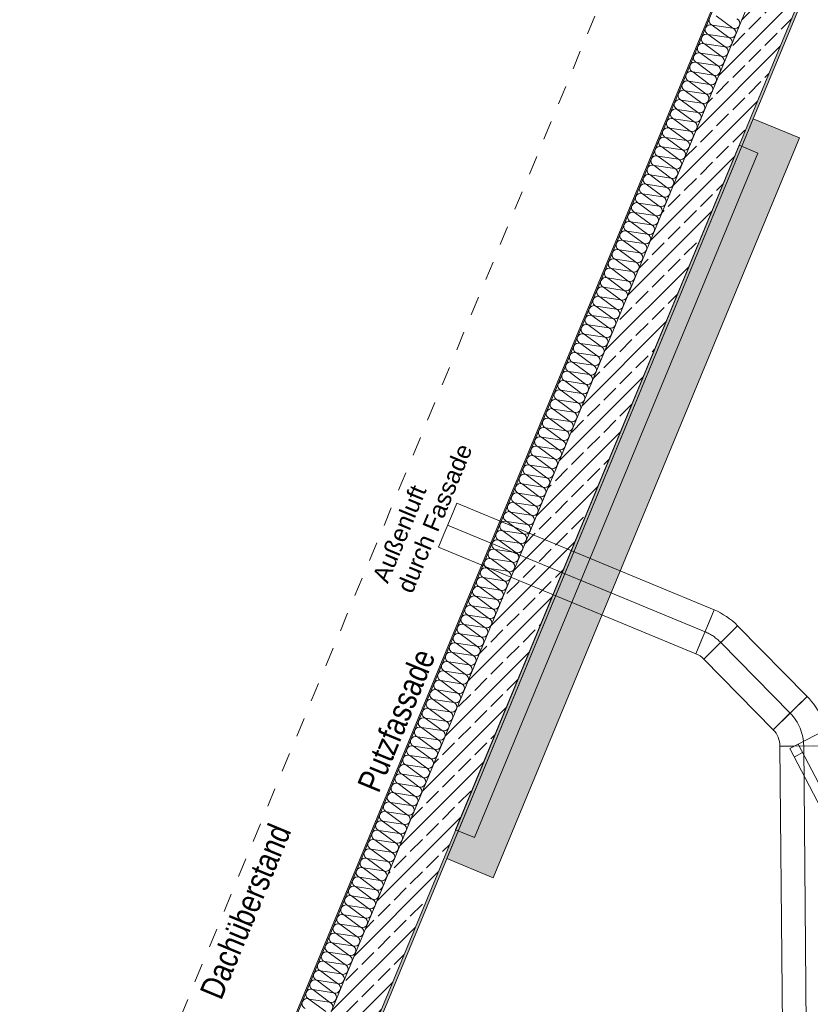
# Model space of a CAD drawing. Header units: metres. Extents: x -79 to 740, y -195 to 69.
# Tile 91 of 200: x 1.47 to 5.63, y 18.25 to 23.43. Entities that reach past the tile are written whole.
import ezdxf

# ---------------------------------------------------------------- set-up
doc = ezdxf.new("R2010")
doc.units = ezdxf.units.M
doc.header["$MEASUREMENT"] = 0
doc.linetypes.add('Strichlinie_ eng', pattern=[0.115, 0.075, -0.04])
doc.linetypes.add('STRICHPUNKT2', pattern=[12.7, 6.35, -3.175, 0, -3.175])
for name, color, linetype in [('10 Fassade', 7, 'Continuous'), ('30 Dach', 7, 'Continuous'), ('70 Lüftung', 7, 'Continuous'), ('Neubau_10 Wand außen', 7, 'Continuous'), ('Neubau_30 Dach', 7, 'Continuous'), ('Neubau_50 Möblierung', 7, 'Continuous')]:
    doc.layers.add(name, color=color, linetype=linetype)
doc.styles.add('ERSTELLTER_STIL_2', font='ARIALN.TTF')
doc.styles.add('ERSTELLTER_STIL_3', font='arial.ttf')

# ---------------------------------------------------------------- blocks, each defined once
blk = doc.blocks.new('*X154')
at = {"layer": 'Neubau_10 Wand außen', "color": 8, "linetype": 'Continuous', "lineweight": 9}
for p, q in [((5.1311, 23.4479), (5.2195, 23.3825)), ((5.1107, 23.3987), (5.1991, 23.3332)), ((5.1107, 23.3987), (5.2195, 23.3825)), ((5.0903, 23.3494), (5.1991, 23.3332)), ((5.0903, 23.3494), (5.1787, 23.2839)), ((5.0699, 23.3001), (5.1583, 23.2347)), ((5.0699, 23.3001), (5.1787, 23.2839)), ((5.0495, 23.2508), (5.1378, 23.1854)), ((5.0495, 23.2508), (5.1583, 23.2347)), ((5.0291, 23.2016), (5.1378, 23.1854)), ((5.0291, 23.2016), (5.1174, 23.1361)), ((5.0087, 23.1523), (5.097, 23.0868)), ((5.0087, 23.1523), (5.1174, 23.1361)), ((4.9883, 23.103), (5.0766, 23.0376)), ((4.9883, 23.103), (5.097, 23.0868)), ((4.9475, 23.0045), (5.0358, 22.939)), ((4.9475, 23.0045), (5.0562, 22.9883)), ((4.9679, 23.0537), (5.0766, 23.0376)), ((4.9679, 23.0537), (5.0562, 22.9883)), ((4.927, 22.9552), (5.0154, 22.8897)), ((4.927, 22.9552), (5.0358, 22.939)), ((4.9066, 22.9059), (5.0154, 22.8897)), ((4.9066, 22.9059), (4.995, 22.8405)), ((4.8862, 22.8566), (4.9746, 22.7912)), ((4.8862, 22.8566), (4.995, 22.8405)), ((4.8658, 22.8074), (4.9542, 22.7419)), ((4.8658, 22.8074), (4.9746, 22.7912)), ((4.8454, 22.7581), (4.9542, 22.7419)), ((4.8454, 22.7581), (4.9338, 22.6926)), ((4.825, 22.7088), (4.9133, 22.6434)), ((4.825, 22.7088), (4.9338, 22.6926)), ((4.8046, 22.6596), (4.8929, 22.5941)), ((4.8046, 22.6596), (4.9133, 22.6434)), ((4.7842, 22.6103), (4.8929, 22.5941)), ((4.7842, 22.6103), (4.8725, 22.5448)), ((4.7638, 22.561), (4.8521, 22.4955)), ((4.7638, 22.561), (4.8725, 22.5448)), ((4.7434, 22.5117), (4.8317, 22.4463)), ((4.7434, 22.5117), (4.8521, 22.4955)), ((4.723, 22.4625), (4.8317, 22.4463)), ((4.723, 22.4625), (4.8113, 22.397)), ((4.7025, 22.4132), (4.7909, 22.3477)), ((4.7025, 22.4132), (4.8113, 22.397)), ((4.6821, 22.3639), (4.7705, 22.2985)), ((4.6821, 22.3639), (4.7909, 22.3477)), ((4.6617, 22.3146), (4.7705, 22.2985)), ((4.6617, 22.3146), (4.7501, 22.2492)), ((4.6413, 22.2654), (4.7297, 22.1999)), ((4.6413, 22.2654), (4.7501, 22.2492)), ((4.6209, 22.2161), (4.7092, 22.1506)), ((4.6209, 22.2161), (4.7297, 22.1999)), ((4.6005, 22.1668), (4.7092, 22.1506)), ((4.6005, 22.1668), (4.6888, 22.1014)), ((4.5801, 22.1175), (4.6684, 22.0521)), ((4.5801, 22.1175), (4.6888, 22.1014)), ((4.5393, 22.019), (4.648, 22.0028)), ((4.5393, 22.019), (4.6276, 21.9535)), ((4.5597, 22.0683), (4.648, 22.0028)), ((4.5597, 22.0683), (4.6684, 22.0521)), ((4.5189, 21.9697), (4.6072, 21.9043)), ((4.5189, 21.9697), (4.6276, 21.9535)), ((4.4984, 21.9204), (4.5868, 21.855)), ((4.4984, 21.9204), (4.6072, 21.9043)), ((4.478, 21.8712), (4.5868, 21.855)), ((4.478, 21.8712), (4.5664, 21.8057)), ((4.4576, 21.8219), (4.546, 21.7564)), ((4.4576, 21.8219), (4.5664, 21.8057)), ((4.4372, 21.7726), (4.5256, 21.7072)), ((4.4372, 21.7726), (4.546, 21.7564)), ((4.4168, 21.7234), (4.5256, 21.7072)), ((4.4168, 21.7234), (4.5051, 21.6579)), ((4.3964, 21.6741), (4.4847, 21.6086)), ((4.3964, 21.6741), (4.5051, 21.6579)), ((4.376, 21.6248), (4.4643, 21.5594)), ((4.376, 21.6248), (4.4847, 21.6086)), ((4.3556, 21.5755), (4.4643, 21.5594)), ((4.3556, 21.5755), (4.4439, 21.5101)), ((4.3352, 21.5263), (4.4235, 21.4608)), ((4.3352, 21.5263), (4.4439, 21.5101)), ((4.3148, 21.477), (4.4031, 21.4115)), ((4.3148, 21.477), (4.4235, 21.4608)), ((4.2943, 21.4277), (4.4031, 21.4115)), ((4.2943, 21.4277), (4.3827, 21.3623)), ((4.2739, 21.3784), (4.3623, 21.313)), ((4.2739, 21.3784), (4.3827, 21.3623)), ((4.2535, 21.3292), (4.3419, 21.2637)), ((4.2535, 21.3292), (4.3623, 21.313)), ((4.2331, 21.2799), (4.3419, 21.2637)), ((4.2331, 21.2799), (4.3215, 21.2144)), ((4.2127, 21.2306), (4.301, 21.1652)), ((4.2127, 21.2306), (4.3215, 21.2144)), ((4.1923, 21.1813), (4.2806, 21.1159)), ((4.1923, 21.1813), (4.301, 21.1652)), ((4.1719, 21.1321), (4.2806, 21.1159)), ((4.1719, 21.1321), (4.2602, 21.0666)), ((4.1515, 21.0828), (4.2398, 21.0173)), ((4.1515, 21.0828), (4.2602, 21.0666)), ((4.1107, 20.9843), (4.2194, 20.9681)), ((4.1107, 20.9843), (4.199, 20.9188)), ((4.1311, 21.0335), (4.2194, 20.9681)), ((4.1311, 21.0335), (4.2398, 21.0173)), ((4.0902, 20.935), (4.1786, 20.8695)), ((4.0902, 20.935), (4.199, 20.9188)), ((4.0698, 20.8857), (4.1582, 20.8202)), ((4.0698, 20.8857), (4.1786, 20.8695)), ((4.0494, 20.8364), (4.1582, 20.8202)), ((4.0494, 20.8364), (4.1378, 20.771)), ((4.029, 20.7872), (4.1174, 20.7217)), ((4.029, 20.7872), (4.1378, 20.771)), ((4.0086, 20.7379), (4.097, 20.6724)), ((4.0086, 20.7379), (4.1174, 20.7217)), ((3.9882, 20.6886), (4.097, 20.6724)), ((3.9882, 20.6886), (4.0765, 20.6232)), ((3.9678, 20.6393), (4.0561, 20.5739)), ((3.9678, 20.6393), (4.0765, 20.6232)), ((3.9474, 20.5901), (4.0357, 20.5246)), ((3.9474, 20.5901), (4.0561, 20.5739)), ((3.927, 20.5408), (4.0357, 20.5246)), ((3.927, 20.5408), (4.0153, 20.4753)), ((3.9066, 20.4915), (3.9949, 20.4261)), ((3.9066, 20.4915), (4.0153, 20.4753)), ((3.8861, 20.4422), (3.9745, 20.3768)), ((3.8861, 20.4422), (3.9949, 20.4261)), ((3.8657, 20.393), (3.9745, 20.3768)), ((3.8657, 20.393), (3.9541, 20.3275)), ((3.8453, 20.3437), (3.9337, 20.2782)), ((3.8453, 20.3437), (3.9541, 20.3275)), ((3.8249, 20.2944), (3.9133, 20.229)), ((3.8249, 20.2944), (3.9337, 20.2782)), ((3.8045, 20.2451), (3.9133, 20.229)), ((3.8045, 20.2451), (3.8929, 20.1797)), ((3.7841, 20.1959), (3.8724, 20.1304)), ((3.7841, 20.1959), (3.8929, 20.1797)), ((3.7637, 20.1466), (3.852, 20.0811)), ((3.7637, 20.1466), (3.8724, 20.1304)), ((3.7433, 20.0973), (3.852, 20.0811)), ((3.7433, 20.0973), (3.8316, 20.0319)), ((3.7025, 19.9988), (3.7908, 19.9333)), ((3.7025, 19.9988), (3.8112, 19.9826)), ((3.7229, 20.0481), (3.8112, 19.9826)), ((3.7229, 20.0481), (3.8316, 20.0319)), ((3.6821, 19.9495), (3.7908, 19.9333)), ((3.6821, 19.9495), (3.7704, 19.884)), ((3.6616, 19.9002), (3.75, 19.8348)), ((3.6616, 19.9002), (3.7704, 19.884)), ((3.6412, 19.851), (3.7296, 19.7855)), ((3.6412, 19.851), (3.75, 19.8348)), ((3.6208, 19.8017), (3.7296, 19.7855)), ((3.6208, 19.8017), (3.7092, 19.7362)), ((3.6004, 19.7524), (3.6888, 19.687)), ((3.6004, 19.7524), (3.7092, 19.7362)), ((3.58, 19.7031), (3.6683, 19.6377)), ((3.58, 19.7031), (3.6888, 19.687)), ((3.5596, 19.6539), (3.6683, 19.6377)), ((3.5596, 19.6539), (3.6479, 19.5884)), ((3.5392, 19.6046), (3.6275, 19.5391)), ((3.5392, 19.6046), (3.6479, 19.5884)), ((3.5188, 19.5553), (3.6071, 19.4899)), ((3.5188, 19.5553), (3.6275, 19.5391)), ((3.4984, 19.506), (3.6071, 19.4899)), ((3.4984, 19.506), (3.5867, 19.4406)), ((3.478, 19.4568), (3.5663, 19.3913)), ((3.478, 19.4568), (3.5867, 19.4406)), ((3.4575, 19.4075), (3.5459, 19.342)), ((3.4575, 19.4075), (3.5663, 19.3913)), ((3.4371, 19.3582), (3.5459, 19.342)), ((3.4371, 19.3582), (3.5255, 19.2928)), ((3.4167, 19.3089), (3.5051, 19.2435)), ((3.4167, 19.3089), (3.5255, 19.2928)), ((3.3963, 19.2597), (3.4847, 19.1942)), ((3.3963, 19.2597), (3.5051, 19.2435)), ((3.3759, 19.2104), (3.4847, 19.1942)), ((3.3759, 19.2104), (3.4642, 19.1449)), ((3.3555, 19.1611), (3.4438, 19.0957)), ((3.3555, 19.1611), (3.4642, 19.1449)), ((3.3351, 19.1119), (3.4234, 19.0464)), ((3.3351, 19.1119), (3.4438, 19.0957)), ((3.3147, 19.0626), (3.4234, 19.0464)), ((3.3147, 19.0626), (3.403, 18.9971)), ((3.2739, 18.964), (3.3622, 18.8986)), ((3.2739, 18.964), (3.3826, 18.9479)), ((3.2943, 19.0133), (3.3826, 18.9479)), ((3.2943, 19.0133), (3.403, 18.9971)), ((3.2534, 18.9148), (3.3622, 18.8986)), ((3.2534, 18.9148), (3.3418, 18.8493)), ((3.233, 18.8655), (3.3214, 18.8)), ((3.233, 18.8655), (3.3418, 18.8493)), ((3.2126, 18.8162), (3.301, 18.7508)), ((3.2126, 18.8162), (3.3214, 18.8)), ((3.1922, 18.7669), (3.301, 18.7508)), ((3.1922, 18.7669), (3.2806, 18.7015)), ((3.1718, 18.7177), (3.2601, 18.6522)), ((3.1718, 18.7177), (3.2806, 18.7015)), ((3.1514, 18.6684), (3.2397, 18.6029)), ((3.1514, 18.6684), (3.2601, 18.6522)), ((3.131, 18.6191), (3.2397, 18.6029)), ((3.131, 18.6191), (3.2193, 18.5537)), ((3.1106, 18.5698), (3.1989, 18.5044)), ((3.1106, 18.5698), (3.2193, 18.5537)), ((3.0902, 18.5206), (3.1785, 18.4551)), ((3.0902, 18.5206), (3.1989, 18.5044)), ((3.0698, 18.4713), (3.1785, 18.4551)), ((3.0698, 18.4713), (3.1581, 18.4058)), ((3.0493, 18.422), (3.1377, 18.3566)), ((3.0493, 18.422), (3.1581, 18.4058)), ((3.0289, 18.3728), (3.1173, 18.3073)), ((3.0289, 18.3728), (3.1377, 18.3566)), ((3.0085, 18.3235), (3.1173, 18.3073)), ((3.0085, 18.3235), (3.0969, 18.258)), ((2.9881, 18.2742), (3.0765, 18.2087)), ((2.9881, 18.2742), (3.0969, 18.258))]:
    blk.add_line(p, q, dxfattribs=at)
for centre, start, end in [((5.1209, 23.4233), 157.5, 247.5), ((5.2297, 23.4071), 337.5, 67.5), ((5.1005, 23.374), 157.5, 247.5), ((5.1005, 23.374), 67.5, 157.5), ((5.2297, 23.4071), 247.5, 337.5), ((5.2093, 23.3578), 337.5, 67.5), ((5.0801, 23.3247), 157.5, 247.5), ((5.0801, 23.3247), 67.5, 157.5), ((5.2093, 23.3578), 247.5, 337.5), ((5.1889, 23.3086), 337.5, 67.5), ((5.0597, 23.2755), 157.5, 247.5), ((5.0597, 23.2755), 67.5, 157.5), ((5.1889, 23.3086), 247.5, 337.5), ((5.1685, 23.2593), 337.5, 67.5), ((5.0393, 23.2262), 157.5, 247.5), ((5.0393, 23.2262), 67.5, 157.5), ((5.1685, 23.2593), 247.5, 337.5), ((5.1481, 23.21), 337.5, 67.5), ((5.0189, 23.1769), 157.5, 247.5), ((5.0189, 23.1769), 67.5, 157.5), ((5.1481, 23.21), 247.5, 337.5), ((5.1276, 23.1607), 337.5, 67.5), ((4.9985, 23.1277), 157.5, 247.5), ((4.9985, 23.1277), 67.5, 157.5), ((5.1276, 23.1607), 247.5, 337.5), ((5.1072, 23.1115), 337.5, 67.5), ((4.9577, 23.0291), 67.5, 157.5), ((4.9781, 23.0784), 157.5, 247.5), ((4.9781, 23.0784), 67.5, 157.5), ((5.1072, 23.1115), 247.5, 337.5), ((5.0868, 23.0622), 337.5, 67.5), ((4.9373, 22.9798), 67.5, 157.5), ((4.9577, 23.0291), 157.5, 247.5), ((5.0868, 23.0622), 247.5, 337.5), ((5.0664, 23.0129), 337.5, 67.5), ((4.9168, 22.9306), 67.5, 157.5), ((4.9373, 22.9798), 157.5, 247.5), ((5.046, 22.9636), 247.5, 337.5), ((5.0664, 23.0129), 247.5, 337.5), ((5.046, 22.9636), 337.5, 67.5), ((4.8964, 22.8813), 67.5, 157.5), ((4.9168, 22.9306), 157.5, 247.5), ((5.0256, 22.9144), 247.5, 337.5), ((5.0256, 22.9144), 337.5, 67.5), ((4.876, 22.832), 67.5, 157.5), ((4.8964, 22.8813), 157.5, 247.5), ((5.0052, 22.8651), 247.5, 337.5), ((5.0052, 22.8651), 337.5, 67.5), ((4.8556, 22.7827), 67.5, 157.5), ((4.876, 22.832), 157.5, 247.5), ((4.9848, 22.8158), 247.5, 337.5), ((4.9848, 22.8158), 337.5, 67.5), ((4.8352, 22.7335), 67.5, 157.5), ((4.8556, 22.7827), 157.5, 247.5), ((4.9644, 22.7666), 247.5, 337.5), ((4.9644, 22.7666), 337.5, 67.5), ((4.8148, 22.6842), 157.5, 247.5), ((4.8148, 22.6842), 67.5, 157.5), ((4.8352, 22.7335), 157.5, 247.5), ((4.944, 22.7173), 247.5, 337.5), ((4.9235, 22.668), 337.5, 67.5), ((4.944, 22.7173), 337.5, 67.5), ((4.7944, 22.6349), 157.5, 247.5), ((4.7944, 22.6349), 67.5, 157.5), ((4.9235, 22.668), 247.5, 337.5), ((4.9031, 22.6187), 337.5, 67.5), ((4.774, 22.5856), 157.5, 247.5), ((4.774, 22.5856), 67.5, 157.5), ((4.9031, 22.6187), 247.5, 337.5), ((4.8827, 22.5695), 337.5, 67.5), ((4.7536, 22.5364), 157.5, 247.5), ((4.7536, 22.5364), 67.5, 157.5), ((4.8827, 22.5695), 247.5, 337.5), ((4.8623, 22.5202), 337.5, 67.5), ((4.7332, 22.4871), 157.5, 247.5), ((4.7332, 22.4871), 67.5, 157.5), ((4.8623, 22.5202), 247.5, 337.5), ((4.8419, 22.4709), 337.5, 67.5), ((4.7127, 22.4378), 157.5, 247.5), ((4.7127, 22.4378), 67.5, 157.5), ((4.8419, 22.4709), 247.5, 337.5), ((4.8215, 22.4216), 337.5, 67.5), ((4.6923, 22.3885), 157.5, 247.5), ((4.6923, 22.3885), 67.5, 157.5), ((4.8215, 22.4216), 247.5, 337.5), ((4.8011, 22.3724), 337.5, 67.5), ((4.6719, 22.3393), 157.5, 247.5), ((4.6719, 22.3393), 67.5, 157.5), ((4.8011, 22.3724), 247.5, 337.5), ((4.7807, 22.3231), 337.5, 67.5), ((4.6515, 22.29), 157.5, 247.5), ((4.6515, 22.29), 67.5, 157.5), ((4.7807, 22.3231), 247.5, 337.5), ((4.7603, 22.2738), 337.5, 67.5), ((4.6311, 22.2407), 157.5, 247.5), ((4.6311, 22.2407), 67.5, 157.5), ((4.7603, 22.2738), 247.5, 337.5), ((4.7399, 22.2245), 337.5, 67.5), ((4.6107, 22.1915), 157.5, 247.5), ((4.6107, 22.1915), 67.5, 157.5), ((4.7399, 22.2245), 247.5, 337.5), ((4.7194, 22.1753), 337.5, 67.5), ((4.5903, 22.1422), 157.5, 247.5), ((4.5903, 22.1422), 67.5, 157.5), ((4.7194, 22.1753), 247.5, 337.5), ((4.699, 22.126), 337.5, 67.5), ((4.5699, 22.0929), 157.5, 247.5), ((4.5699, 22.0929), 67.5, 157.5), ((4.699, 22.126), 247.5, 337.5), ((4.6786, 22.0767), 337.5, 67.5), ((4.5291, 21.9944), 67.5, 157.5), ((4.5495, 22.0436), 157.5, 247.5), ((4.5495, 22.0436), 67.5, 157.5), ((4.6786, 22.0767), 247.5, 337.5), ((4.6582, 22.0274), 337.5, 67.5), ((4.5086, 21.9451), 67.5, 157.5), ((4.5291, 21.9944), 157.5, 247.5), ((4.6378, 21.9782), 247.5, 337.5), ((4.6582, 22.0274), 247.5, 337.5), ((4.6378, 21.9782), 337.5, 67.5), ((4.4882, 21.8958), 67.5, 157.5), ((4.5086, 21.9451), 157.5, 247.5), ((4.6174, 21.9289), 247.5, 337.5), ((4.6174, 21.9289), 337.5, 67.5), ((4.4678, 21.8465), 67.5, 157.5), ((4.4882, 21.8958), 157.5, 247.5), ((4.597, 21.8796), 247.5, 337.5), ((4.597, 21.8796), 337.5, 67.5), ((4.4474, 21.7973), 67.5, 157.5), ((4.4678, 21.8465), 157.5, 247.5), ((4.5766, 21.8304), 247.5, 337.5), ((4.5766, 21.8304), 337.5, 67.5), ((4.427, 21.748), 67.5, 157.5), ((4.4474, 21.7973), 157.5, 247.5), ((4.5562, 21.7811), 247.5, 337.5), ((4.5562, 21.7811), 337.5, 67.5), ((4.4066, 21.6987), 157.5, 247.5), ((4.4066, 21.6987), 67.5, 157.5), ((4.427, 21.748), 157.5, 247.5), ((4.5358, 21.7318), 247.5, 337.5), ((4.5358, 21.7318), 337.5, 67.5), ((4.3862, 21.6494), 157.5, 247.5), ((4.3862, 21.6494), 67.5, 157.5), ((4.5154, 21.6825), 247.5, 337.5), ((4.4949, 21.6333), 337.5, 67.5), ((4.5154, 21.6825), 337.5, 67.5), ((4.3658, 21.6002), 157.5, 247.5), ((4.3658, 21.6002), 67.5, 157.5), ((4.4949, 21.6333), 247.5, 337.5), ((4.4745, 21.584), 337.5, 67.5), ((4.3454, 21.5509), 157.5, 247.5), ((4.3454, 21.5509), 67.5, 157.5), ((4.4745, 21.584), 247.5, 337.5), ((4.4541, 21.5347), 337.5, 67.5), ((4.325, 21.5016), 157.5, 247.5), ((4.325, 21.5016), 67.5, 157.5), ((4.4541, 21.5347), 247.5, 337.5), ((4.4337, 21.4854), 337.5, 67.5), ((4.3046, 21.4523), 157.5, 247.5), ((4.3046, 21.4523), 67.5, 157.5), ((4.4337, 21.4854), 247.5, 337.5), ((4.4133, 21.4362), 337.5, 67.5), ((4.2841, 21.4031), 157.5, 247.5), ((4.2841, 21.4031), 67.5, 157.5), ((4.4133, 21.4362), 247.5, 337.5), ((4.3929, 21.3869), 337.5, 67.5), ((4.2637, 21.3538), 157.5, 247.5), ((4.2637, 21.3538), 67.5, 157.5), ((4.3929, 21.3869), 247.5, 337.5), ((4.3725, 21.3376), 337.5, 67.5), ((4.2433, 21.3045), 157.5, 247.5), ((4.2433, 21.3045), 67.5, 157.5), ((4.3725, 21.3376), 247.5, 337.5), ((4.3521, 21.2883), 337.5, 67.5), ((4.2229, 21.2553), 157.5, 247.5), ((4.2229, 21.2553), 67.5, 157.5), ((4.3521, 21.2883), 247.5, 337.5), ((4.3317, 21.2391), 337.5, 67.5), ((4.2025, 21.206), 157.5, 247.5), ((4.2025, 21.206), 67.5, 157.5), ((4.3317, 21.2391), 247.5, 337.5), ((4.3113, 21.1898), 337.5, 67.5), ((4.1821, 21.1567), 157.5, 247.5), ((4.1821, 21.1567), 67.5, 157.5), ((4.3113, 21.1898), 247.5, 337.5), ((4.2908, 21.1405), 337.5, 67.5), ((4.1617, 21.1074), 157.5, 247.5), ((4.1617, 21.1074), 67.5, 157.5), ((4.2908, 21.1405), 247.5, 337.5), ((4.2704, 21.0913), 337.5, 67.5), ((4.1209, 21.0089), 67.5, 157.5), ((4.1413, 21.0582), 157.5, 247.5), ((4.1413, 21.0582), 67.5, 157.5), ((4.2704, 21.0913), 247.5, 337.5), ((4.25, 21.042), 337.5, 67.5), ((4.1005, 20.9596), 67.5, 157.5), ((4.1209, 21.0089), 157.5, 247.5), ((4.25, 21.042), 247.5, 337.5), ((4.2296, 20.9927), 337.5, 67.5), ((4.08, 20.9103), 67.5, 157.5), ((4.1005, 20.9596), 157.5, 247.5), ((4.2092, 20.9434), 247.5, 337.5), ((4.2296, 20.9927), 247.5, 337.5), ((4.2092, 20.9434), 337.5, 67.5), ((4.0596, 20.8611), 67.5, 157.5), ((4.08, 20.9103), 157.5, 247.5), ((4.1888, 20.8942), 247.5, 337.5), ((4.1888, 20.8942), 337.5, 67.5), ((4.0392, 20.8118), 67.5, 157.5), ((4.0596, 20.8611), 157.5, 247.5), ((4.1684, 20.8449), 247.5, 337.5), ((4.1684, 20.8449), 337.5, 67.5), ((4.0188, 20.7625), 67.5, 157.5), ((4.0392, 20.8118), 157.5, 247.5), ((4.148, 20.7956), 247.5, 337.5), ((4.148, 20.7956), 337.5, 67.5), ((3.9984, 20.7132), 67.5, 157.5), ((4.0188, 20.7625), 157.5, 247.5), ((4.1276, 20.7463), 247.5, 337.5), ((4.1276, 20.7463), 337.5, 67.5), ((3.978, 20.664), 157.5, 247.5), ((3.978, 20.664), 67.5, 157.5), ((3.9984, 20.7132), 157.5, 247.5), ((4.1072, 20.6971), 247.5, 337.5), ((4.0867, 20.6478), 337.5, 67.5), ((4.1072, 20.6971), 337.5, 67.5), ((3.9576, 20.6147), 157.5, 247.5), ((3.9576, 20.6147), 67.5, 157.5), ((4.0867, 20.6478), 247.5, 337.5), ((4.0663, 20.5985), 337.5, 67.5), ((3.9372, 20.5654), 157.5, 247.5), ((3.9372, 20.5654), 67.5, 157.5), ((4.0663, 20.5985), 247.5, 337.5), ((4.0459, 20.5492), 337.5, 67.5), ((3.9168, 20.5162), 157.5, 247.5), ((3.9168, 20.5162), 67.5, 157.5), ((4.0459, 20.5492), 247.5, 337.5), ((4.0255, 20.5), 337.5, 67.5), ((3.8964, 20.4669), 157.5, 247.5), ((3.8964, 20.4669), 67.5, 157.5), ((4.0255, 20.5), 247.5, 337.5), ((4.0051, 20.4507), 337.5, 67.5), ((3.8759, 20.4176), 157.5, 247.5), ((3.8759, 20.4176), 67.5, 157.5), ((4.0051, 20.4507), 247.5, 337.5), ((3.9847, 20.4014), 337.5, 67.5), ((3.8555, 20.3683), 157.5, 247.5), ((3.8555, 20.3683), 67.5, 157.5), ((3.9847, 20.4014), 247.5, 337.5), ((3.9643, 20.3521), 337.5, 67.5), ((3.8351, 20.3191), 157.5, 247.5), ((3.8351, 20.3191), 67.5, 157.5), ((3.9643, 20.3521), 247.5, 337.5), ((3.9439, 20.3029), 337.5, 67.5), ((3.8147, 20.2698), 157.5, 247.5), ((3.8147, 20.2698), 67.5, 157.5), ((3.9439, 20.3029), 247.5, 337.5), ((3.9235, 20.2536), 337.5, 67.5), ((3.7943, 20.2205), 157.5, 247.5), ((3.7943, 20.2205), 67.5, 157.5), ((3.9235, 20.2536), 247.5, 337.5), ((3.9031, 20.2043), 337.5, 67.5), ((3.7739, 20.1712), 157.5, 247.5), ((3.7739, 20.1712), 67.5, 157.5), ((3.9031, 20.2043), 247.5, 337.5), ((3.8826, 20.1551), 337.5, 67.5), ((3.7535, 20.122), 157.5, 247.5), ((3.7535, 20.122), 67.5, 157.5), ((3.8826, 20.1551), 247.5, 337.5), ((3.8622, 20.1058), 337.5, 67.5), ((3.7331, 20.0727), 157.5, 247.5), ((3.7331, 20.0727), 67.5, 157.5), ((3.8622, 20.1058), 247.5, 337.5), ((3.8418, 20.0565), 337.5, 67.5), ((3.6923, 19.9741), 67.5, 157.5), ((3.7127, 20.0234), 157.5, 247.5), ((3.7127, 20.0234), 67.5, 157.5), ((3.8418, 20.0565), 247.5, 337.5), ((3.8214, 20.0072), 337.5, 67.5), ((3.6718, 19.9249), 67.5, 157.5), ((3.6923, 19.9741), 157.5, 247.5), ((3.801, 19.958), 247.5, 337.5), ((3.8214, 20.0072), 247.5, 337.5), ((3.801, 19.958), 337.5, 67.5), ((3.6514, 19.8756), 67.5, 157.5), ((3.6718, 19.9249), 157.5, 247.5), ((3.7806, 19.9087), 247.5, 337.5), ((3.7806, 19.9087), 337.5, 67.5), ((3.631, 19.8263), 67.5, 157.5), ((3.6514, 19.8756), 157.5, 247.5), ((3.7602, 19.8594), 247.5, 337.5), ((3.7602, 19.8594), 337.5, 67.5), ((3.6106, 19.777), 67.5, 157.5), ((3.631, 19.8263), 157.5, 247.5), ((3.7398, 19.8101), 247.5, 337.5), ((3.7398, 19.8101), 337.5, 67.5), ((3.5902, 19.7278), 67.5, 157.5), ((3.6106, 19.777), 157.5, 247.5), ((3.7194, 19.7609), 247.5, 337.5), ((3.7194, 19.7609), 337.5, 67.5), ((3.5698, 19.6785), 157.5, 247.5), ((3.5698, 19.6785), 67.5, 157.5), ((3.5902, 19.7278), 157.5, 247.5), ((3.699, 19.7116), 247.5, 337.5), ((3.699, 19.7116), 337.5, 67.5), ((3.5494, 19.6292), 157.5, 247.5), ((3.5494, 19.6292), 67.5, 157.5), ((3.6785, 19.6623), 247.5, 337.5), ((3.6581, 19.613), 337.5, 67.5), ((3.6785, 19.6623), 337.5, 67.5), ((3.529, 19.58), 157.5, 247.5), ((3.529, 19.58), 67.5, 157.5), ((3.6581, 19.613), 247.5, 337.5), ((3.6377, 19.5638), 337.5, 67.5), ((3.5086, 19.5307), 157.5, 247.5), ((3.5086, 19.5307), 67.5, 157.5), ((3.6377, 19.5638), 247.5, 337.5), ((3.6173, 19.5145), 337.5, 67.5), ((3.4882, 19.4814), 157.5, 247.5), ((3.4882, 19.4814), 67.5, 157.5), ((3.6173, 19.5145), 247.5, 337.5), ((3.5969, 19.4652), 337.5, 67.5), ((3.4677, 19.4321), 157.5, 247.5), ((3.4677, 19.4321), 67.5, 157.5), ((3.5969, 19.4652), 247.5, 337.5), ((3.5765, 19.416), 337.5, 67.5), ((3.4473, 19.3829), 157.5, 247.5), ((3.4473, 19.3829), 67.5, 157.5), ((3.5765, 19.416), 247.5, 337.5), ((3.5561, 19.3667), 337.5, 67.5), ((3.4269, 19.3336), 157.5, 247.5), ((3.4269, 19.3336), 67.5, 157.5), ((3.5561, 19.3667), 247.5, 337.5), ((3.5357, 19.3174), 337.5, 67.5), ((3.4065, 19.2843), 157.5, 247.5), ((3.4065, 19.2843), 67.5, 157.5), ((3.5357, 19.3174), 247.5, 337.5), ((3.5153, 19.2681), 337.5, 67.5), ((3.3861, 19.235), 157.5, 247.5), ((3.3861, 19.235), 67.5, 157.5), ((3.5153, 19.2681), 247.5, 337.5), ((3.4949, 19.2189), 337.5, 67.5), ((3.3657, 19.1858), 157.5, 247.5), ((3.3657, 19.1858), 67.5, 157.5), ((3.4949, 19.2189), 247.5, 337.5), ((3.4745, 19.1696), 337.5, 67.5), ((3.3453, 19.1365), 157.5, 247.5), ((3.3453, 19.1365), 67.5, 157.5), ((3.4745, 19.1696), 247.5, 337.5), ((3.454, 19.1203), 337.5, 67.5), ((3.3249, 19.0872), 157.5, 247.5), ((3.3249, 19.0872), 67.5, 157.5), ((3.454, 19.1203), 247.5, 337.5), ((3.4336, 19.071), 337.5, 67.5), ((3.2841, 18.9887), 67.5, 157.5), ((3.3045, 19.0379), 157.5, 247.5), ((3.3045, 19.0379), 67.5, 157.5), ((3.4336, 19.071), 247.5, 337.5), ((3.4132, 19.0218), 337.5, 67.5), ((3.2637, 18.9394), 67.5, 157.5), ((3.2841, 18.9887), 157.5, 247.5), ((3.3928, 18.9725), 247.5, 337.5), ((3.4132, 19.0218), 247.5, 337.5), ((3.3928, 18.9725), 337.5, 67.5), ((3.2432, 18.8901), 67.5, 157.5), ((3.2637, 18.9394), 157.5, 247.5), ((3.3724, 18.9232), 247.5, 337.5), ((3.3724, 18.9232), 337.5, 67.5), ((3.2228, 18.8409), 67.5, 157.5), ((3.2432, 18.8901), 157.5, 247.5), ((3.352, 18.8739), 247.5, 337.5), ((3.352, 18.8739), 337.5, 67.5), ((3.2024, 18.7916), 67.5, 157.5), ((3.2228, 18.8409), 157.5, 247.5), ((3.3316, 18.8247), 247.5, 337.5), ((3.3316, 18.8247), 337.5, 67.5), ((3.182, 18.7423), 67.5, 157.5), ((3.2024, 18.7916), 157.5, 247.5), ((3.3112, 18.7754), 247.5, 337.5), ((3.3112, 18.7754), 337.5, 67.5), ((3.1616, 18.693), 157.5, 247.5), ((3.1616, 18.693), 67.5, 157.5), ((3.182, 18.7423), 157.5, 247.5), ((3.2908, 18.7261), 247.5, 337.5), ((3.2908, 18.7261), 337.5, 67.5), ((3.1412, 18.6438), 157.5, 247.5), ((3.1412, 18.6438), 67.5, 157.5), ((3.2704, 18.6768), 247.5, 337.5), ((3.2499, 18.6276), 337.5, 67.5), ((3.2704, 18.6768), 337.5, 67.5), ((3.1208, 18.5945), 157.5, 247.5), ((3.1208, 18.5945), 67.5, 157.5), ((3.2499, 18.6276), 247.5, 337.5), ((3.2295, 18.5783), 337.5, 67.5), ((3.1004, 18.5452), 157.5, 247.5), ((3.1004, 18.5452), 67.5, 157.5), ((3.2295, 18.5783), 247.5, 337.5), ((3.2091, 18.529), 337.5, 67.5), ((3.08, 18.4959), 157.5, 247.5), ((3.08, 18.4959), 67.5, 157.5), ((3.2091, 18.529), 247.5, 337.5), ((3.1887, 18.4798), 337.5, 67.5), ((3.0596, 18.4467), 157.5, 247.5), ((3.0596, 18.4467), 67.5, 157.5), ((3.1887, 18.4798), 247.5, 337.5), ((3.1683, 18.4305), 337.5, 67.5), ((3.0391, 18.3974), 157.5, 247.5), ((3.0391, 18.3974), 67.5, 157.5), ((3.1683, 18.4305), 247.5, 337.5), ((3.1479, 18.3812), 337.5, 67.5), ((3.0187, 18.3481), 157.5, 247.5), ((3.0187, 18.3481), 67.5, 157.5), ((3.1479, 18.3812), 247.5, 337.5), ((3.1275, 18.3319), 337.5, 67.5), ((2.9983, 18.2988), 157.5, 247.5), ((2.9983, 18.2988), 67.5, 157.5), ((3.1275, 18.3319), 247.5, 337.5), ((3.1071, 18.2827), 337.5, 67.5), ((2.9779, 18.2496), 157.5, 247.5), ((2.9779, 18.2496), 67.5, 157.5), ((3.1071, 18.2827), 247.5, 337.5), ((3.0867, 18.2334), 337.5, 67.5)]:
    blk.add_arc(centre, 0.0267, start, end, dxfattribs=at)
blk = doc.blocks.new('Stuhl 02 27[179]_1', base_point=(6.059, 19.4226))
at = {"layer": 'Neubau_50 Möblierung', "color": 8, "linetype": 'Continuous', "lineweight": 18}
for p, q in [((5.7489, 19.2603), (5.5634, 19.6147)), ((5.5866, 19.5704), (5.5423, 19.5472)), ((5.7257, 19.3046), (5.6814, 19.2814))]:
    blk.add_line(p, q, dxfattribs=at)
at = {"layer": 'Neubau_50 Möblierung', "color": 8, "linetype": 'Continuous', "lineweight": 18, "flags": 128}
blk.add_lwpolyline([(6.059, 19.4226), (5.8735, 19.777), (5.5191, 19.5915), (5.7046, 19.2371)], close=True, dxfattribs=at)

msp = doc.modelspace()

# ---------------------------------------------------------------- hatches: boundary and pattern name
at = {"layer": 'Neubau_10 Wand außen', "linetype": 'Continuous', "lineweight": 0, "true_color": 0x000000}
h = msp.add_hatch(dxfattribs=at)
h.set_pattern_fill('Mörtel_0001', color=18, style=0, pattern_type=2)
h.set_pattern_definition([(45, (0, 0.175), (-0.05568466, 0.05568466), [0, -0.0525, 0, -0.07875]), (110, (0.175, 0.175), (0.0740008, 0.02693409), [0, -0.0385, 0, -0.0665])])
h.paths.add_polyline_path([(5.581, 24.6219), (2.259, 16.6019), (2.2666, 16.6019), (5.5886, 24.6219)])
h = msp.add_hatch(dxfattribs=at)
h.set_pattern_fill('Beton_Stahlbeton_0001', color=18, style=0, pattern_type=2)
h.set_pattern_definition([(45, (0, 0), (-0.0848528, 0.0848528), []), (45, (-0.04243, 0.04243), (-0.0848528, 0.0848528), [0.09, -0.03])])
h.paths.add_polyline_path([(2.8652, 17.0019), (6.0215, 24.6219), (5.7617, 24.6219), (2.6054, 17.0019)])
h = msp.add_hatch(dxfattribs=at)
h.set_pattern_fill('Gips_0001', color=18, style=0, pattern_type=2)
h.set_pattern_definition([(45, (0, 0), (-0.01767767, 0.01767767), [0, -0.025])])
h.paths.add_polyline_path([(2.8877, 17.0169), (6.0377, 24.6219), (6.0215, 24.6219), (2.8714, 17.0169)])
at = {"layer": 'Neubau_50 Möblierung', "linetype": 'Continuous', "lineweight": 0, "true_color": 0xffffff}
for points in [[(5.327, 22.9061), (5.5707, 22.8052), (3.9582, 18.9122), (3.7145, 19.0131)], [(5.2519, 22.7662), (5.3505, 22.7254), (3.8589, 19.1243), (3.7603, 19.1652)]]:
    msp.add_hatch(color=7, dxfattribs=at).paths.add_polyline_path(points)

# ---------------------------------------------------------------- linework, layer by layer
at = {"layer": '70 Lüftung', "color": 70, "linetype": 'Continuous', "lineweight": 18, "true_color": 0x73ff00}
for p, q in [((3.7659, 20.883), (3.7379, 20.8153)), ((5.1206, 20.3218), (3.7659, 20.883)), ((3.7379, 20.8153), (3.6983, 20.7196)), ((3.6983, 20.7196), (3.6702, 20.652)), ((3.6702, 20.652), (5.0249, 20.0909)), ((5.1206, 20.3218), (5.0249, 20.0909)), ((5.1206, 20.3218), (5.0926, 20.2542)), ((5.0926, 20.2542), (5.053, 20.1585)), ((5.2446, 20.2382), (5.0663, 20.063)), ((5.2446, 20.2382), (5.1924, 20.1869)), ((5.61, 19.8664), (5.2446, 20.2382)), ((5.053, 20.1585), (5.0249, 20.0909)), ((5.1924, 20.1869), (5.1185, 20.1143)), ((5.1185, 20.1143), (5.0663, 20.063)), ((5.0663, 20.063), (5.4316, 19.6912)), ((5.61, 19.8664), (5.4316, 19.6912)), ((5.61, 19.8664), (5.5577, 19.8151)), ((5.5577, 19.8151), (5.4839, 19.7425)), ((5.4839, 19.7425), (5.4316, 19.6912)), ((5.7175, 19.6068), (5.4675, 19.6047)), ((5.5407, 19.6053), (5.4675, 19.6047)), ((5.4675, 19.6047), (5.4818, 17.9669)), ((5.6442, 19.6062), (5.5407, 19.6053))]:
    msp.add_line(p, q, dxfattribs=at)
at = {"layer": '70 Lüftung', "color": 70, "linetype": 'STRICHPUNKT2', "lineweight": 18, "true_color": 0x73ff00}
for p, q in [((5.0728, 20.2063), (3.7181, 20.7675)), ((5.5208, 19.7788), (5.1554, 20.1506)), ((5.6068, 17.968), (5.5925, 19.6057))]:
    msp.add_line(p, q, dxfattribs=at)
at = {"layer": '70 Lüftung', "color": 70, "linetype": 'Continuous', "lineweight": 18, "true_color": 0x73ff00}
for centre, radius, start, end in [((4.9771, 19.9754), 0.375, 44.5, 67.5), ((4.9771, 19.9754), 0.125, 44.5, 67.5), ((5.3425, 19.6036), 0.375, 0.5, 44.5), ((5.3425, 19.6036), 0.125, 0.5, 44.5)]:
    msp.add_arc(centre, radius, start, end, dxfattribs=at)
at = {"layer": '70 Lüftung', "color": 70, "linetype": 'STRICHPUNKT2', "lineweight": 18, "true_color": 0x73ff00}
for centre, start, end in [((4.9771, 19.9754), 44.5, 67.5), ((5.3425, 19.6036), 0.5, 44.5)]:
    msp.add_arc(centre, 0.25, start, end, dxfattribs=at)
at = {"layer": 'Neubau_10 Wand außen', "color": 7, "linetype": 'Continuous', "lineweight": 13}
for p, q in [((5.5886, 24.6219), (2.3328, 16.7619)), ((5.7617, 24.6219), (2.6054, 17.0019)), ((2.8652, 17.0019), (6.0215, 24.6219))]:
    msp.add_line(p, q, dxfattribs=at)
at = {"layer": 'Neubau_10 Wand außen', "color": 7, "linetype": 'Continuous', "lineweight": 13, "flags": 128}
for points in [[(5.581, 24.6219), (2.2561, 16.5949)], [(2.8877, 17.0169), (6.0377, 24.6219)]]:
    msp.add_lwpolyline(points, dxfattribs=at)
at = {"layer": 'Neubau_30 Dach', "color": 7, "linetype": 'Strichlinie_ eng', "lineweight": 9}
msp.add_line((5.1818, 25.1086), (1.4657, 16.1369), dxfattribs=at)
at = {"layer": 'Neubau_50 Möblierung', "color": 7, "linetype": 'Continuous', "lineweight": 9, "flags": 128}
for points in [[(5.327, 22.9061), (5.5707, 22.8052), (3.9582, 18.9122), (3.7145, 19.0131)], [(5.2519, 22.7662), (5.3505, 22.7254), (3.8589, 19.1243), (3.7603, 19.1652)]]:
    msp.add_lwpolyline(points, close=True, dxfattribs=at)

# ---------------------------------------------------------------- block references
at = {"layer": 'Neubau_10 Wand außen', "color": 7, "lineweight": 9}
msp.add_blockref('*X154', (0, 0), dxfattribs=at)
at = {"layer": 'Neubau_50 Möblierung', "color": 8, "linetype": 'Continuous', "lineweight": 18}
msp.add_blockref('Stuhl 02 27[179]_1', (6.059, 19.4226), dxfattribs=at)

# ---------------------------------------------------------------- texts
at = {"layer": '10 Fassade', "color": 7, "linetype": 'Continuous', "lineweight": 9, "insert": (3.3565, 19.3517), "char_height": 0.125, "attachment_point": 7, "rotation": 67.5, "style": 'ERSTELLTER_STIL_2'}
msp.add_mtext('\\A1;{\\pql;\\fArial Narrow|b0|i0|c0|p0;\\W1.000000;Putz\\fArial Narrow|b0|i0|c0|p0;\\W1.000000;fassade}', dxfattribs=at)
at = {"layer": '30 Dach', "color": 7, "linetype": 'Continuous', "lineweight": 9, "insert": (2.5274, 18.2624), "char_height": 0.125, "attachment_point": 7, "rotation": 67.5, "style": 'ERSTELLTER_STIL_2'}
msp.add_mtext('\\A1;{\\pql;\\fArial Narrow|b0|i0|c0|p0;\\W1.000000;Dachüberstand}', dxfattribs=at)
at = {"layer": '70 Lüftung', "color": 7, "linetype": 'Continuous', "lineweight": 9, "insert": (3.3195, 20.4907), "char_height": 0.09, "attachment_point": 1, "rotation": 67.5, "line_spacing_factor": 0.933377, "style": 'ERSTELLTER_STIL_3'}
msp.add_mtext('\\A1;{\\pql;\\fArial|b0|i0|c0|p0;\\W1.000000;Außenluft\\fArial|b0|i0|c0|p0;\\W1.000000; \\P\\pql;\\fArial|b0|i0|c0|p0;\\W1.000000;durch Fassade}', dxfattribs=at)

doc.saveas('drawing.dxf')
